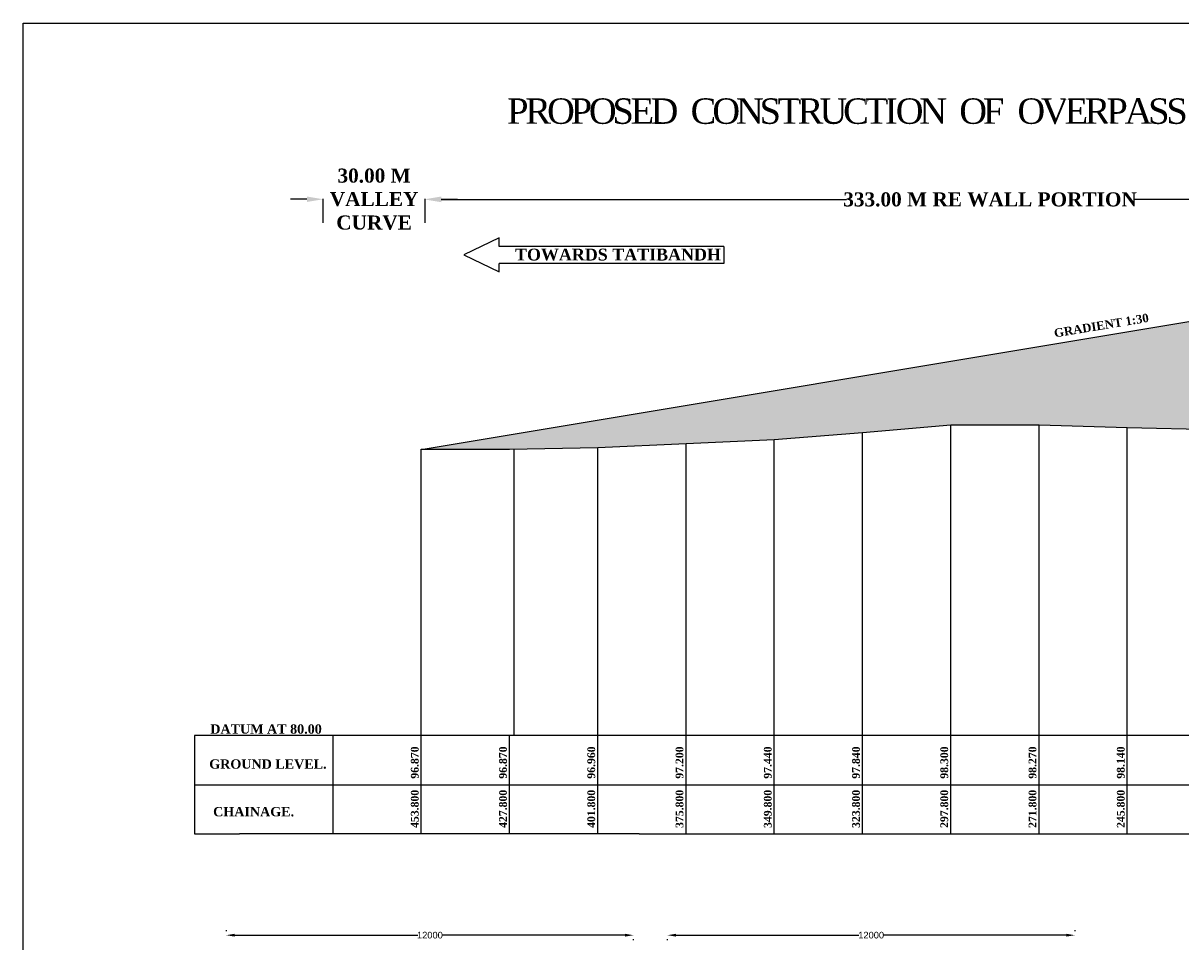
# Model space of a CAD drawing. Header units: inches. Extents: x -7742690772 to -3865980171, y -13316213144 to -6657882739.
# Tile 11 of 23: x -3867269367 to -3867201152, y -6658111425 to -6658057301. Entities that reach past the tile are written whole.
import ezdxf

# ---------------------------------------------------------------- set-up
doc = ezdxf.new("R2010")
doc.units = ezdxf.units.IN
doc.header["$MEASUREMENT"] = 0
doc.header["$PDMODE"] = 2
doc.header["$PDSIZE"] = 5
doc.layers.add('TEX', color=6, linetype='Continuous')
doc.styles.add('dim', font='arial.ttf')
doc.styles.get("Standard").update_dxf_attribs({"font": 'timesbd.ttf', "height": 5})
doc.dimstyles.new('Annotative', dxfattribs={"dimscale": 0, "dimtxt": 0.18, "dimasz": 0.18, "dimexe": 0.18, "dimexo": 0.0625, "dimgap": 0.09, "dimtad": 0, "dimtih": 1, "dimtoh": 1, "dimdec": 4, "dimzin": 0, "dimdsep": 46, "dimtxsty": 'Standard', "dimcen": 0.09, "dimadec": 0, "dimazin": 0, "dimtfac": 1, "dimtdec": 4, "dimtofl": 0, "dimtmove": 0, "dimatfit": 3, "dimfxl": 1, "dimtolj": 1, "dimtzin": 0, "dimarcsym": 0})
doc.dimstyles.new('ISO-25', dxfattribs={"dimtxt": 200, "dimasz": 150, "dimexe": 240, "dimexo": 300, "dimgap": 0.02, "dimtad": 0, "dimdec": 0, "dimdsep": 46, "dimtxsty": 'Standard', "dimcen": 150, "dimclrd": 1, "dimclre": 1, "dimclrt": 1, "dimadec": 0, "dimazin": 0, "dimtfac": 1, "dimtdec": 0, "dimtmove": 2, "dimatfit": 3, "dimfxl": 240, "dimarcsym": 0})

# ---------------------------------------------------------------- blocks, each defined once
blk = doc.blocks.new('*D202')
at = {"layer": 'Defpoints', "color": 0, "ltscale": 20, "transparency": 16777216}
for p in [(-3867257400.37861, -6658111033.080442, 45780.89713), (-3867233400.378673, -6658111033.080441, 45780.89713), (-3867233400.378673, -6658111033.080442)]:
    blk.add_point(p, dxfattribs=at)
at = {"layer": 'TEX', "color": 0, "lineweight": -2, "ltscale": 20, "transparency": 16777216}
for p, q in [((-3867257400.37861, -6658110733.080442), (-3867257400.37861, -6658110793.080442)), ((-3867256900.37861, -6658111033.080442), (-3867246118.887045, -6658111033.080442)), ((-3867233900.378673, -6658111033.080442), (-3867244681.870237, -6658111033.080442)), ((-3867233400.378673, -6658111333.080441), (-3867233400.378673, -6658111273.080442))]:
    blk.add_line(p, q, dxfattribs=at)
at = {"layer": 'TEX', "color": 0, "ltscale": 20, "transparency": 16777216}
for points in [[(-3867256900.37861, -6658110949.747109), (-3867256900.37861, -6658111116.413775), (-3867257400.37861, -6658111033.080442)], [(-3867233900.378673, -6658110949.747109), (-3867233900.378673, -6658111116.413775), (-3867233400.378673, -6658111033.080442)]]:
    blk.add_solid(points, dxfattribs=at)
at = {"layer": 'TEX', "color": 0, "ltscale": 20, "transparency": 16777216, "insert": (-3867245400.378641, -6658111033.080442), "char_height": 392, "attachment_point": 5, "style": 'dim'}
blk.add_mtext('12000', dxfattribs=at)
blk = doc.blocks.new('*D205')
at = {"layer": 'Defpoints', "color": 0, "ltscale": 20, "transparency": 16777216}
for p in [(-3867231400.378609, -6658111033.080441, 45780.89713), (-3867231400.378609, -6658111033.080442), (-3867207400.378672, -6658111033.080442, 45780.89713)]:
    blk.add_point(p, dxfattribs=at)
at = {"layer": 'TEX', "color": 0, "lineweight": -2, "ltscale": 20, "transparency": 16777216}
for p, q in [((-3867207400.378672, -6658110733.080442), (-3867207400.378672, -6658110793.080442)), ((-3867231400.378609, -6658111333.080441), (-3867231400.378609, -6658111273.080442)), ((-3867230900.378609, -6658111033.080442), (-3867220118.887044, -6658111033.080442)), ((-3867207900.378672, -6658111033.080442), (-3867218681.870236, -6658111033.080442))]:
    blk.add_line(p, q, dxfattribs=at)
at = {"layer": 'TEX', "color": 0, "ltscale": 20, "transparency": 16777216}
for points in [[(-3867230900.378609, -6658110949.747109), (-3867230900.378609, -6658111116.413775), (-3867231400.378609, -6658111033.080442)], [(-3867207900.378672, -6658110949.747109), (-3867207900.378672, -6658111116.413775), (-3867207400.378672, -6658111033.080442)]]:
    blk.add_solid(points, dxfattribs=at)
at = {"layer": 'TEX', "color": 0, "ltscale": 20, "transparency": 16777216, "insert": (-3867219400.37864, -6658111033.080442), "char_height": 392, "attachment_point": 5, "style": 'dim'}
blk.add_mtext('12000', dxfattribs=at)
blk = doc.blocks.new('*D300')
at = {"color": 0, "linetype": 'Continuous', "lineweight": -2, "ltscale": 0.03, "transparency": 16777216}
for p, q in [((-3867245687.707874, -6658069061.556963), (-3867245687.707874, -6658067674.25996)), ((-3867244727.707874, -6658067691.53996), (-3867220852.929585, -6658067691.53996)), ((-3867180064.027827, -6658067691.53996), (-3867203938.806116, -6658067691.53996)), ((-3867179104.027827, -6658067697.539958), (-3867179104.027827, -6658067708.81996))]:
    blk.add_line(p, q, dxfattribs=at)
at = {"color": 0, "linetype": 'Continuous', "ltscale": 0.03, "transparency": 16777216}
for points in [[(-3867244727.707874, -6658067531.53996), (-3867244727.707874, -6658067851.53996), (-3867245687.707874, -6658067691.53996)], [(-3867180064.027827, -6658067531.53996), (-3867180064.027827, -6658067851.53996), (-3867179104.027827, -6658067691.53996)]]:
    blk.add_solid(points, dxfattribs=at)
at = {"layer": 'Defpoints', "color": 0, "linetype": 'Continuous', "ltscale": 0.03, "transparency": 16777216}
for p in [(-3867245687.707874, -6658067691.53996), (-3867179104.027827, -6658067691.539958), (-3867245687.707874, -6658069067.556963)]:
    blk.add_point(p, dxfattribs=at)
at = {"color": 0, "linetype": 'Continuous', "ltscale": 0.03, "transparency": 16777216, "insert": (-3867212395.86785, -6658067691.53996), "char_height": 288, "attachment_point": 5}
blk.add_mtext('\\A1;{\\H2.88x;333.00 M RE WALL PORTION}', dxfattribs=at)
blk = doc.blocks.new('*D302')
at = {"color": 0, "lineweight": -2, "ltscale": 20, "transparency": 16777216}
for p, q in [((-3867252647.707874, -6658067674.25996), (-3867253607.707874, -6658067674.25996)), ((-3867251687.707874, -6658069061.556966), (-3867251687.707874, -6658067656.97996)), ((-3867245687.707874, -6658067668.25996), (-3867245687.707874, -6658067656.97996)), ((-3867244727.707874, -6658067674.25996), (-3867243767.707874, -6658067674.25996))]:
    blk.add_line(p, q, dxfattribs=at)
at = {"color": 0, "ltscale": 20, "transparency": 16777216}
for points in [[(-3867252647.707874, -6658067514.25996), (-3867252647.707874, -6658067834.25996), (-3867251687.707874, -6658067674.25996)], [(-3867244727.707874, -6658067514.25996), (-3867244727.707874, -6658067834.25996), (-3867245687.707874, -6658067674.25996)]]:
    blk.add_solid(points, dxfattribs=at)
at = {"layer": 'Defpoints', "color": 0, "ltscale": 20, "transparency": 16777216}
for p in [(-3867251687.707874, -6658067674.25996), (-3867245687.707874, -6658067674.25996), (-3867251687.707874, -6658069067.556966)]:
    blk.add_point(p, dxfattribs=at)
at = {"color": 0, "ltscale": 20, "transparency": 16777216, "insert": (-3867248687.707874, -6658067674.25996), "char_height": 288, "attachment_point": 5}
blk.add_mtext('\\A1;{\\H2.88x;30.00 M\\PVALLEY \\PCURVE}', dxfattribs=at)

msp = doc.modelspace()

# ---------------------------------------------------------------- hatches: boundary and pattern name
at = {"ltscale": 20}
h = msp.add_hatch(dxfattribs=at)
h.set_pattern_fill('ANGLE', scale=5000)
h.set_pattern_definition([(0, (0, 2111.7), (0, 1375), [1000, -375]), (90, (0, 2111.7), (-1375, 8e-14), [1000, -375])])
h.paths.add_polyline_path([(-3867150407.707861, -6658071316.602542), (-3867150407.707861, -6658079858.833316), (-3867149187.707858, -6658079816.602547), (-3867143987.707858, -6658079696.602545), (-3867138787.707858, -6658079706.602545), (-3867133587.707858, -6658079536.602545), (-3867128387.707858, -6658079326.602544), (-3867123187.707858, -6658079116.602543), (-3867117987.707858, -6658078906.602542), (-3867112787.707858, -6658078696.602541), (-3867107587.707858, -6658078696.602541), (-3867106127.707862, -6658078696.602541)])
h.paths.add_polyline_path([(-3867179207.70786, -6658071316.602542), (-3867245687.707889, -6658082396.602547), (-3867240707.707858, -6658082396.602547), (-3867235507.707858, -6658082306.602547), (-3867230307.707858, -6658082066.602548), (-3867225107.707858, -6658081826.602549), (-3867219907.707858, -6658081426.602548), (-3867214707.707858, -6658080966.602547), (-3867209507.707858, -6658080966.602547), (-3867204307.707858, -6658081126.602546), (-3867199107.707858, -6658081246.602546), (-3867193907.707858, -6658081126.602547), (-3867188707.707858, -6658080956.602546), (-3867183507.707858, -6658080776.602546), (-3867179207.70786, -6658080702.17947)])

# ---------------------------------------------------------------- linework, layer by layer
msp.add_line((-3867228071.916044, -6658070454.025308), (-3867241319.146574, -6658070454.025308))
for p, q in [((-3867179207.70786, -6658071316.602542), (-3867245687.707889, -6658082396.602547)), ((-3867219907.707858, -6658099266.602548), (-3867219907.707858, -6658081426.602548)), ((-3867214707.707858, -6658099266.602547), (-3867214707.707858, -6658080966.602547)), ((-3867209507.707858, -6658099266.602546), (-3867209507.707858, -6658080996.602546)), ((-3867204307.707858, -6658099266.602546), (-3867204307.707858, -6658081126.602546)), ((-3867230307.707858, -6658099266.602548), (-3867230307.707858, -6658082066.602548)), ((-3867225107.707858, -6658099266.602548), (-3867225107.707858, -6658081826.602548)), ((-3867245907.707858, -6658099266.602547), (-3867245907.707858, -6658082396.602547)), ((-3867240462.21431, -6658082392.35362), (-3867240462.21431, -6658099266.602548)), ((-3867235507.707858, -6658099266.602547), (-3867235507.707858, -6658082306.602547)), ((-3867233074.157661, -6658099266.602548), (-3867259272.925456, -6658099266.602548)), ((-3867259272.925456, -6658099266.602548), (-3867259272.925454, -6658105068.029305)), ((-3867259272.925455, -6658102167.315927), (-3867086787.707858, -6658102167.315927)), ((-3867259272.925454, -6658105068.029305), (-3867256626.537302, -6658105068.029305)), ((-3867233074.157661, -6658105068.029305), (-3867256626.537302, -6658105068.029305))]:
    msp.add_line(p, q, dxfattribs=at)
at = {"linetype": 'Continuous'}
for p, q in [((-3867251107.707858, -6658105068.029305), (-3867251107.707858, -6658099266.602547)), ((-3867245907.707858, -6658105068.029305), (-3867245907.707858, -6658099266.602547)), ((-3867240707.707858, -6658105068.029305), (-3867240707.707858, -6658099266.602547)), ((-3867235507.707858, -6658105068.029305), (-3867235507.707858, -6658099266.602547)), ((-3867230307.707858, -6658105068.029305), (-3867230307.707858, -6658099266.602547)), ((-3867225107.707858, -6658105068.029305), (-3867225107.707858, -6658099266.602547)), ((-3867219907.707858, -6658105068.029305), (-3867219907.707858, -6658099266.602547)), ((-3867214707.707858, -6658105068.029305), (-3867214707.707858, -6658099266.602547)), ((-3867209507.707858, -6658105068.029305), (-3867209507.707858, -6658099266.602547)), ((-3867204307.707858, -6658105068.029305), (-3867204307.707858, -6658099266.602547))]:
    msp.add_line(p, q, dxfattribs=at)
at = {"linetype": 'Continuous', "ltscale": 0.6}
for p, q in [((-3867148845.031254, -6658099266.602545), (-3867233074.157661, -6658099266.602548)), ((-3867112684.280357, -6658099266.602544), (-3867233074.15766, -6658099266.602547)), ((-3867233074.157661, -6658105068.029305), (-3867112684.280358, -6658105068.029304))]:
    msp.add_line(p, q, dxfattribs=at)
at = {"ltscale": 20}
msp.add_lwpolyline([(-3867269366.672482, -6658057300.890121), (-3867057069.576999, -6658057300.890121), (-3867057069.576999, -6658179970.008903), (-3867269366.672482, -6658179970.008903)], close=True, dxfattribs=at)
for points in [[(-3867241319.146574, -6658070454.025308), (-3867241319.146574, -6658069954.025308), (-3867243395.828275, -6658070954.025308), (-3867241319.146574, -6658071954.025308), (-3867241319.146574, -6658071454.025308)], [(-3867228071.916044, -6658070454.025308), (-3867228071.916044, -6658071454.025308), (-3867241319.146574, -6658071454.025308)]]:
    msp.add_lwpolyline(points)
msp.add_lwpolyline([(-3867245907.707858, -6658082396.602547), (-3867240707.707858, -6658082396.602547), (-3867235507.707858, -6658082306.602547), (-3867230307.707858, -6658082066.602548), (-3867225107.707858, -6658081826.602549), (-3867219907.707858, -6658081426.602548), (-3867214707.707858, -6658080966.602547), (-3867209507.707858, -6658080966.602547), (-3867204307.707858, -6658081126.602546), (-3867199107.707858, -6658081246.602546)], dxfattribs=at)

# ---------------------------------------------------------------- texts
msp.add_text('TOWARDS TATIBANDH', height=700).set_placement((-3867240384.647733, -6658071283.83561))
at = {"linetype": 'Continuous', "ltscale": 0.03, "insert": (-3867208660.052167, -6658075324.757014), "char_height": 500, "attachment_point": 1, "rotation": 9.4623222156}
msp.add_mtext_dynamic_manual_height_columns('GRADIENT 1:30', width=13372.6802516, gutter_width=1250, heights=[0], dxfattribs=at)
at = {"linetype": 'Continuous', "ltscale": 0.03, "width": 14477.44585063, "attachment_point": 1}
for s, insert, char_height in [('DATUM AT 80.00 ', (-3867258340.398091, -6658098611.749645), 549.42170109), ('GROUND LEVEL. ', (-3867258402.509602, -6658100673.83607), 549.42170109), ('CHAINAGE. ', (-3867258172.697224, -6658103482.323619), 549.4217011)]:
    msp.add_mtext(s, dxfattribs=dict(at, insert=insert, char_height=char_height))
at = {"color": 0, "ltscale": 20, "char_height": 457.8514176, "width": 3568.67590123, "attachment_point": 1, "rotation": 90}
for s, insert in [('96.870', (-3867246521.561434, -6658101814.877326)), ('96.870', (-3867241321.561434, -6658101814.877326)), ('96.960', (-3867236121.561434, -6658101814.877326)), ('97.200', (-3867230921.561434, -6658101814.877326)), ('97.440', (-3867225721.561434, -6658101814.877326)), ('97.840', (-3867220521.561434, -6658101814.877326)), ('98.300', (-3867215321.561434, -6658101814.877326)), ('98.270', (-3867210121.561434, -6658101814.877326)), ('98.140', (-3867204921.561434, -6658101814.877326))]:
    msp.add_mtext(s, dxfattribs=dict(at, insert=insert))
at = {"linetype": 'Continuous', "ltscale": 0.03, "char_height": 457.8514176, "width": 2993.02999478, "attachment_point": 1, "rotation": 90}
for s, insert in [('453.800', (-3867246521.561434, -6658104715.590705)), ('427.800', (-3867241321.561434, -6658104715.590706)), ('401.800', (-3867236121.561434, -6658104715.590705)), ('375.800', (-3867230921.561434, -6658104715.590705)), ('349.800', (-3867225721.561434, -6658104715.590705)), ('323.800', (-3867220521.561434, -6658104715.590705)), ('297.800', (-3867215321.561434, -6658104715.590705)), ('271.800', (-3867210121.561434, -6658104715.590705)), ('245.800', (-3867204921.561434, -6658104715.590705))]:
    msp.add_mtext(s, dxfattribs=dict(at, insert=insert))
at = {"layer": 'TEX', "insert": (-3867176544.178617, -6658061732.126918), "char_height": 1500, "width": 176551.54239229, "attachment_point": 2}
msp.add_mtext('{\\fTimes New Roman|b0|i0|c0|p18;\\T0.8;\\C0;PROPOSED  CONSTRUCTION  OF  OVERPASS  ACROSS  GOGAON -URLA ROAD  ON  RING  ROAD  NO.2  NEAR SONDONGARI CHOWK  ,   RAIPUR. }', dxfattribs=at)

# ---------------------------------------------------------------- dimensions: what is measured, and where the dimension line sits
at = {"ltscale": 20}
dim = msp.add_linear_dim(base=(-3867251687.707874, -6658067674.25996), p1=(-3867245687.707874, -6658067674.25996), p2=(-3867251687.707874, -6658069067.556966), text='{\\H2.88x;30.00 M\\PVALLEY \\PCURVE}', dimstyle='Annotative', override={"dimscale": 0, "dimtxt": 10, "dimasz": 10, "dimtih": 0, "dimtoh": 0, "dimdec": 0, "dimcen": 2, "dimtdec": 0, "dimtix": 0, "dimtofl": 0, "dimtmove": 0, "dimatfit": 3, "dimfxl": 3600}, dxfattribs=at)
dim.commit()
dim.dimension.update_dxf_attribs({"geometry": '*D302', "text_midpoint": (-3867248687.707874, -6658067674.25996)})
at = {"linetype": 'Continuous', "ltscale": 0.03}
dim = msp.add_linear_dim(base=(-3867245687.707874, -6658067691.53996), p1=(-3867179104.027827, -6658067691.539958), p2=(-3867245687.707874, -6658069067.556963), text='{\\H2.88x;333.00 M RE WALL PORTION}', dimstyle='Annotative', override={"dimscale": 0, "dimtxt": 20, "dimasz": 10, "dimtih": 0, "dimtoh": 0, "dimdec": 0, "dimcen": 2, "dimtdec": 0, "dimtix": 0, "dimtofl": 0, "dimtmove": 0, "dimatfit": 3, "dimfxl": 3600}, dxfattribs=at)
dim.commit()
dim.dimension.update_dxf_attribs({"geometry": '*D300', "text_midpoint": (-3867212395.86785, -6658067691.53996)})
at = {"layer": 'TEX', "color": 0, "ltscale": 20}
dim = msp.add_linear_dim(base=(-3867233400.378673, -6658111033.080442), p1=(-3867257400.37861, -6658111033.080442, 45780.89713), p2=(-3867233400.378673, -6658111033.080441, 45780.89713), text='12000', dimstyle='ISO-25', override={"dimtxt": 392, "dimasz": 500, "dimlfac": 0.5, "dimtxsty": 'dim', "dimclrd": 0, "dimclre": 0, "dimclrt": 0}, dxfattribs=at)
dim.commit()
dim.dimension.update_dxf_attribs({"geometry": '*D202', "text_midpoint": (-3867245400.378641, -6658111033.080442)})
dim = msp.add_linear_dim(base=(-3867231400.378609, -6658111033.080442), p1=(-3867207400.378672, -6658111033.080442, 45780.89713), p2=(-3867231400.378609, -6658111033.080441, 45780.89713), angle=180, text='12000', dimstyle='ISO-25', override={"dimtxt": 392, "dimasz": 500, "dimlfac": 0.5, "dimtxsty": 'dim', "dimclrd": 0, "dimclre": 0, "dimclrt": 0}, dxfattribs=at)
dim.commit()
dim.dimension.update_dxf_attribs({"geometry": '*D205', "text_midpoint": (-3867219400.37864, -6658111033.080442)})

doc.saveas('drawing.dxf')
